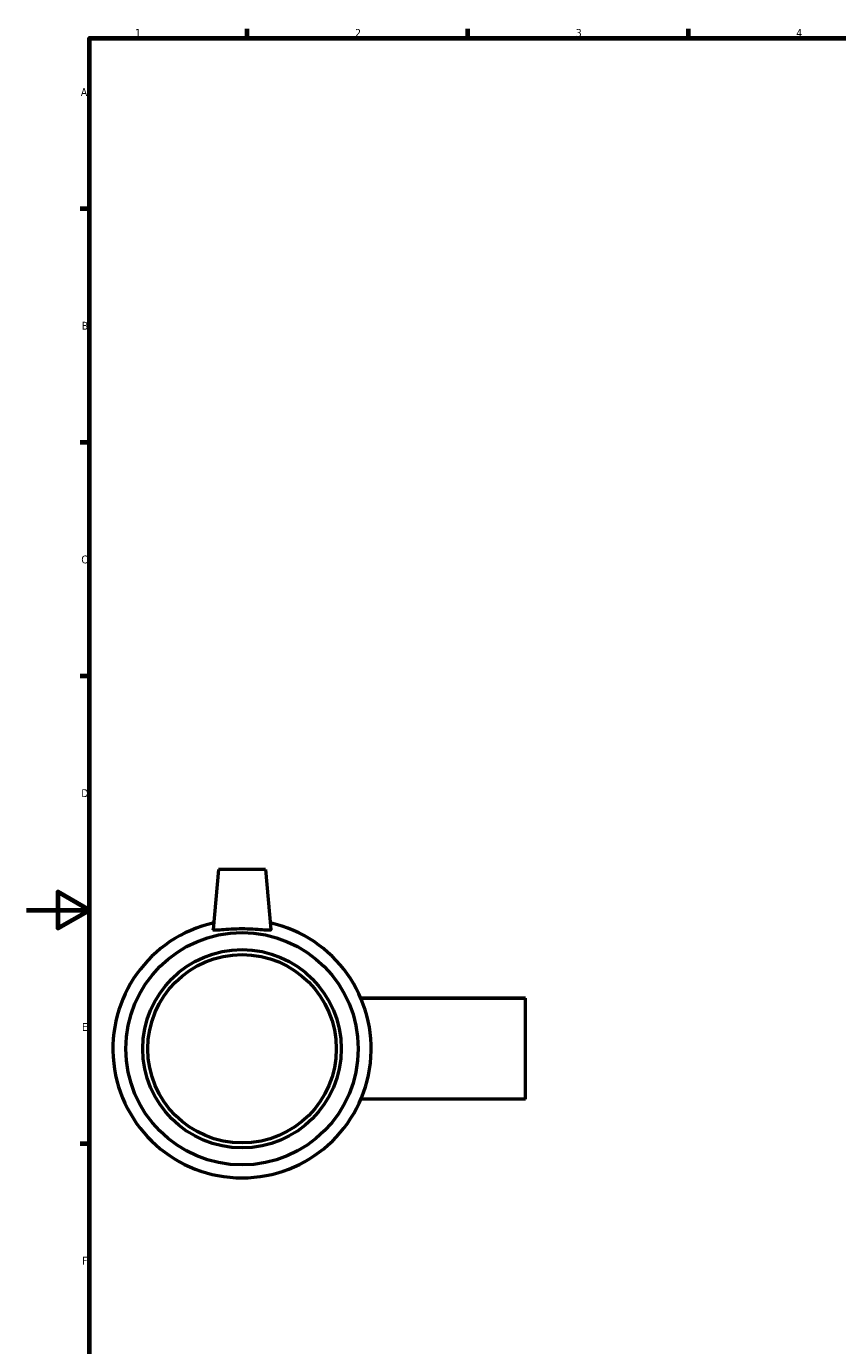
# Model space of a CAD drawing. Header units: millimetres. Extents: x 0 to 903, y -277 to 624.
# Tile 3 of 5: x 0 to 258, y 159 to 578. Entities that reach past the tile are written whole.
import ezdxf

# ---------------------------------------------------------------- set-up
doc = ezdxf.new("R2010")
doc.units = ezdxf.units.MM
doc.layers.add('Border (ISO)', color=7, linetype='Continuous', lineweight=70)
doc.layers.add('Visible (ISO)', color=7, linetype='Continuous', lineweight=50)
doc.styles.add('Note Text (ISO)', font='tahoma.ttf')

# ---------------------------------------------------------------- blocks, each defined once
blk = doc.blocks.new('Borders Default Border')
at = {"layer": 'Border (ISO)'}
for p, q in [((70.08, 574), (70.08, 576.9)), ((140.17, 574), (140.17, 576.9)), ((210.25, 574), (210.25, 576.9)), ((20, 519.75), (17.1, 519.75)), ((20, 445.5), (17.1, 445.5)), ((20, 371.25), (17.1, 371.25)), ((20, 222.75), (17.1, 222.75))]:
    blk.add_line(p, q, dxfattribs=at)
at = {"layer": 'Border (ISO)', "flags": 128}
for points in [[(20, 20), (20, 574), (821, 574), (821, 20), (20, 20)], [(0, 297), (20, 297), (10, 302.77), (10, 291.23), (20, 297)]]:
    blk.add_lwpolyline(points, dxfattribs=at)
at = {"layer": 'Border (ISO)', "color": 232, "true_color": 0xca0064, "char_height": 2.5, "attachment_point": 7, "style": 'Note Text (ISO)'}
for s, insert in [('1', (34.48, 574.4)), ('2', (104.37, 574.4)), ('3', (174.43, 574.35)), ('4', (244.42, 574.4)), ('A', (17.29, 555.62)), ('B', (17.59, 481.37)), ('C', (17.43, 407.08)), ('D', (17.43, 332.88)), ('E', (17.64, 258.63)), ('F', (17.7, 184.38))]:
    blk.add_mtext(s, dxfattribs=dict(at, insert=insert))

msp = doc.modelspace()

# ---------------------------------------------------------------- linework, layer by layer
at = {"layer": 'Visible (ISO)'}
for p, q in [((60.959, 309.927), (59.283, 290.781)), ((75.959, 309.927), (60.959, 309.927)), ((75.959, 309.927), (77.634, 290.781)), ((158.459, 268.981), (106.185, 268.981)), ((158.459, 268.927), (106.208, 268.927)), ((158.459, 268.927), (158.459, 268.981)), ((158.459, 236.927), (158.459, 268.927)), ((158.459, 236.927), (106.208, 236.927))]:
    msp.add_line(p, q, dxfattribs=at)
for radius in [36.9, 31.5, 29.925]:
    msp.add_circle((68.459, 252.927), radius, dxfattribs=at)
msp.add_arc((68.459, 252.927), 41, 102.66184, 77.33816, dxfattribs=at)
msp.add_open_spline([(59.285, 290.754), (59.283, 290.763), (59.283, 290.772), (59.284, 290.781)], degree=3, dxfattribs=at)
msp.add_open_spline([(77.633, 290.781), (77.634, 290.772), (77.634, 290.763), (77.606, 290.649), (77.355, 290.593), (76.393, 290.592), (75.682, 290.643), (74.059, 290.766), (73.036, 290.845), (70.802, 290.962), (69.592, 290.996), (67.325, 290.996), (66.115, 290.962), (63.881, 290.845), (62.858, 290.766), (61.235, 290.643), (60.524, 290.592), (59.562, 290.593), (59.311, 290.649), (59.285, 290.754)], degree=3, knots=[2.7948983, 2.7948983, 2.7948983, 2.7948983, 2.8232168, 2.8232168, 3.1614645, 3.1614645, 3.4997122, 3.4997122, 3.8398013, 3.8398013, 4.1798905, 4.1798905, 4.5199797, 4.5199797, 4.8600688, 4.8600688, 5.1983165, 5.1983165, 5.5365643, 5.5365643, 5.5365643, 5.5365643], dxfattribs=at)

# ---------------------------------------------------------------- block references
msp.add_blockref('Borders Default Border', (0, 0))

doc.saveas('drawing.dxf')
